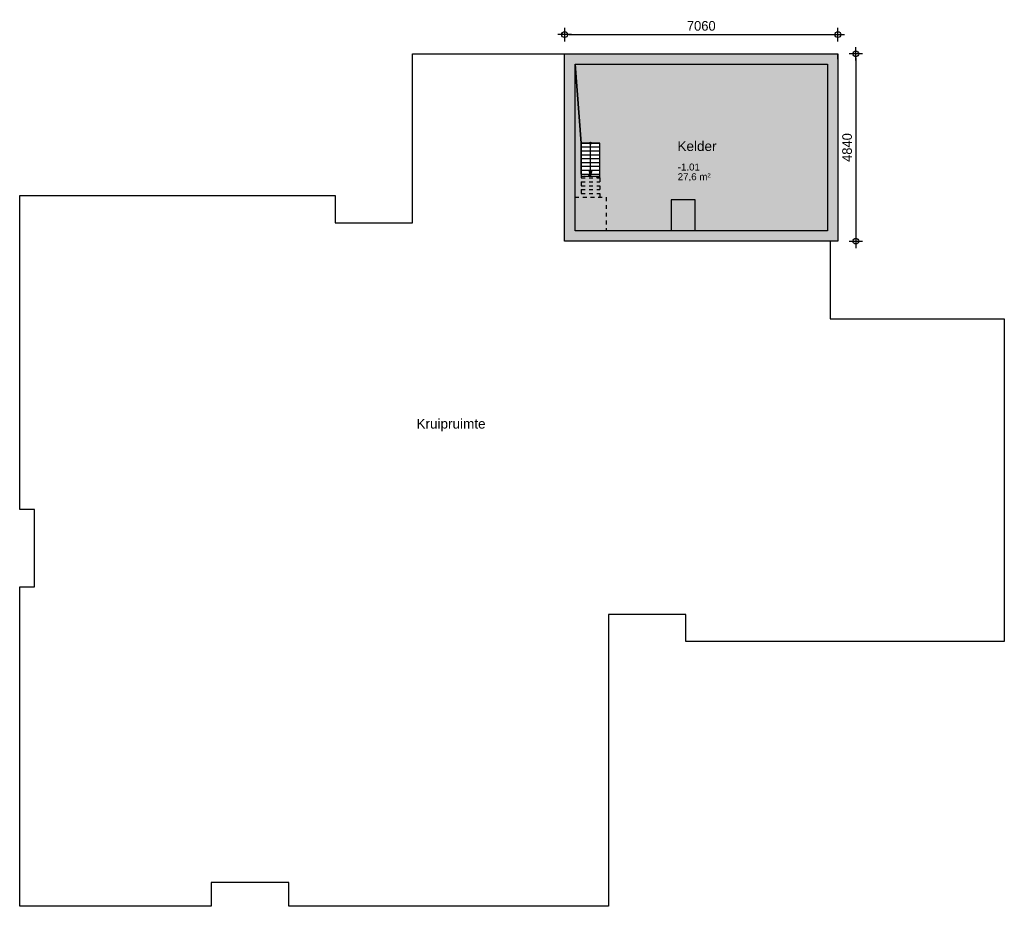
# Model space of a CAD drawing. Header units: millimetres. Extents: x 19739 to 200370, y 9101 to 232948.
# Tile 2 of 39: x 55973 to 81413, y 29546 to 52444. Entities that reach past the tile are written whole.
import ezdxf

# ---------------------------------------------------------------- set-up
doc = ezdxf.new("R2010")
doc.units = ezdxf.units.MM
doc.header["$LTSCALE"] = 100
doc.linetypes.add('HIDDEN1', pattern=[2, 1, -1])
for name, color, linetype in [('_TEKST', 7, 'Continuous'), ('ALG18', 1, 'Continuous'), ('BET25', 2, 'Continuous'), ('INRICHTING', 1, 'Continuous'), ('KOZ25', 2, 'Continuous'), ('MAAT', 1, 'Continuous'), ('MET18', 1, 'Continuous'), ('STIP18', 1, 'HIDDEN1'), ('VVO Ruimten beperkt gebruik', 8, 'Continuous')]:
    doc.layers.add(name, color=color, linetype=linetype)
doc.layers.add('HULP', color=7, linetype='Continuous', plot=False)
doc.styles.add('Arial', font='ARIAL.TTF')
doc.styles.add('TSFONT', font='tsfont.shx')
doc.dimstyles.new('MS-100', dxfattribs={"dimscale": 100, "dimtxt": 2.5, "dimasz": 1, "dimexe": 2, "dimexo": 3, "dimgap": 1, "dimtad": 1, "dimdec": 0, "dimzin": 1, "dimdsep": 46, "dimtxsty": 'TSFONT', "dimblk": 'CIRKEL', "dimcen": 1, "dimse1": 1, "dimse2": 1, "dimclrd": 1, "dimclre": 1, "dimclrt": 3, "dimadec": 0, "dimazin": 0, "dimtfac": 1.2, "dimtdec": 0, "dimtix": 1, "dimtmove": 2, "dimatfit": 3, "dimldrblk": 'CIRKEL', "dimfxl": 0, "dimtolj": 1, "dimtzin": 1, "dimarcsym": 0})

# ---------------------------------------------------------------- blocks, each defined once
blk = doc.blocks.new('kelder')
at = {"layer": 'INRICHTING'}
h = blk.add_hatch(color=256, dxfattribs=at)
h.paths.add_polyline_path([(-29115, 11537), (-29140, 11537, 0.414214), (-29115, 11512)])
h.paths.add_polyline_path([(-29115, 11537), (-29115, 11512, 0.414214), (-29090, 11537)])
h.paths.add_polyline_path([(-29090, 11537, 1), (-29140, 11537)])
h = blk.add_hatch(color=256, dxfattribs=at)
h.paths.add_polyline_path([(-29115, 10687), (-29089, 10787), (-29141, 10787)])
h.paths.add_polyline_path([(-29089, 10787), (-29075, 10839), (-29154, 10839), (-29141, 10787)])
at = {"layer": 'KOZ25'}
h = blk.add_hatch(dxfattribs=at)
h.set_pattern_fill('AR-CONC', color=256, style=0)
h.set_pattern_definition([(50, (-29784.97, 9001.57), (182.1847, -15.939), [19.05, -209.55]), (355, (-29784.97, 9001.57), (-35.243, 191.0566), [15.24, -167.64]), (100.451, (-29769.78, 9000.25), (146.9425, 175.1167), [16.19, -178.09]), (46.1842, (-29784.97, 9052.37), (271.079, -42.0423), [28.575, -314.325]), (96.6356, (-29762.38, 9048.87), (237.404, 247.4256), [24.285, -267.135]), (351.184, (-29784.97, 9052.37), (237.405, 247.425), [22.86, -251.46]), (21, (-29759.57, 9039.67), (151.615, -102.2655), [19.05, -209.55]), (326, (-29759.57, 9039.67), (61.802, 184.188), [15.24, -167.64]), (71.4514, (-29746.93, 9031.15), (213.4165, 81.923), [16.19, -178.09]), (37.5, (-29784.966, 9001.574), (3.0886, 84.55504), [0, -165.608, 0, -170.18, 0, -168.275]), (7.5, (-29784.97, 9001.57), (66.8197, 100.1806), [0, -97.028, 0, -161.798, 0, -64.135]), (327.5, (-29841.61, 9001.574), (135.5906, -5.72874), [0, -63.5, 0, -198.12, 0, -262.89]), (317.5, (-29867.01, 9001.57), (148.1292, 25.4265), [0, -82.55, 0, -131.572, 0, -186.69])])
h.paths.add_polyline_path([(-22725, 9002), (-22725, 13842), (-29785, 13842), (-29785, 9002)])
h.paths.add_polyline_path([(-26411, 9272), (-26411, 10074), (-27031, 10074), (-27031, 9272), (-29515, 9272), (-29515, 13572), (-22995, 13572), (-22995, 9272)], flags=16)
at = {"layer": 'BET25'}
for points in [[(-29785, 13842), (-29785, 13842), (-22725, 13842), (-22725, 9002), (-29785, 9002), (-29785, 13842)], [(-29515, 13572), (-22995, 13572), (-22995, 9272), (-26411, 9272), (-26411, 10074), (-27031, 10074), (-27031, 9272), (-29515, 9272), (-29515, 13572)]]:
    blk.add_lwpolyline(points, close=True, dxfattribs=at)
at = {"layer": 'INRICHTING'}
for p, q in [((-29355, 11537), (-28875, 11537)), ((-29355, 10737), (-29355, 11537)), ((-29115, 10837), (-29115, 11537)), ((-28875, 10637), (-28875, 11537)), ((-29355, 11437), (-28875, 11437)), ((-29355, 11337), (-28875, 11337)), ((-29355, 11237), (-28875, 11237)), ((-29355, 11137), (-28875, 11137)), ((-29355, 11037), (-28875, 11037)), ((-29355, 10937), (-28875, 10937)), ((-29355, 10837), (-28875, 10837)), ((-29355, 10737), (-28875, 10737)), ((-29115, 10687), (-29154, 10839)), ((-29115, 10687), (-29075, 10839))]:
    blk.add_line(p, q, dxfattribs=at)
blk.add_lwpolyline([(-33715, 13842), (-22725, 13842), (-22725, 9002), (-22925, 9002), (-22925, 7002), (-18425, 7002), (-18425, -1338), (-26655, -1338), (-26655, -638), (-28655, -638), (-28655, -8174), (-36915, -8174), (-36915, -7564), (-38915, -7564), (-38915, -8174), (-43865, -8174), (-43865, 76), (-43485, 76), (-43485, 2076), (-43865, 2076), (-43865, 10186), (-35715, 10186), (-35715, 9476), (-33715, 9476)], close=True, dxfattribs=at)
blk.add_circle((-29115, 11537), 25, dxfattribs=at)
at = {"layer": 'KOZ25'}
blk.add_lwpolyline([(-22995, 9272), (-26411, 9272), (-26411, 10074), (-27031, 10074), (-27031, 9272), (-29515, 9272), (-29515, 13572), (-22995, 13572), (-22995, 9272)], dxfattribs=at)
at = {"layer": 'MET18'}
blk.add_line((-22725, 13707), (-22725, 13842), dxfattribs=at)
at = {"layer": 'STIP18'}
for p, q in [((-28875, 10637), (-29355, 10737)), ((-29355, 10737), (-29355, 10137)), ((-29355, 10637), (-28875, 10637)), ((-29355, 10537), (-28875, 10537)), ((-29355, 10437), (-28875, 10437)), ((-28875, 10637), (-28875, 10137)), ((-29355, 10337), (-28875, 10337)), ((-29355, 10237), (-28875, 10237)), ((-29515, 10137), (-28715, 10137)), ((-28715, 10137), (-28715, 9272))]:
    blk.add_line(p, q, dxfattribs=at)
at = {"layer": 'KOZ25', "char_height": 250, "width": 771.34, "attachment_point": 1, "style": 'Arial'}
for s, insert in [('Kelder', (-26870, 11583)), ('Kruipruimte', (-33613, 4414))]:
    blk.add_mtext(s, dxfattribs=dict(at, insert=insert))
blk = doc.blocks.new('CIRKEL')
for p, q in [((-1.75, 0), (1.75, 0)), ((0, -1.75), (0, 1.75))]:
    blk.add_line(p, q)
blk.add_circle((0, 0), 0.75)
blk = doc.blocks.new('*D304')
at = {"layer": 'Defpoints', "color": 0}
for p in [(77113, 52059), (70053, 51562), (77113, 51562)]:
    blk.add_point(p, dxfattribs=at)
at = {"layer": 'MAAT', "color": 1, "lineweight": -2}
blk.add_line((70153, 52059), (77013, 52059), dxfattribs=at)
at = {"layer": 'MAAT', "color": 1, "lineweight": -2, "xscale": 100, "yscale": 100, "zscale": 100, "rotation": 180}
blk.add_blockref('CIRKEL', (70053, 52059), dxfattribs=at)
at = {"layer": 'MAAT', "color": 1, "lineweight": -2, "xscale": 100, "yscale": 100, "zscale": 100}
blk.add_blockref('CIRKEL', (77113, 52059), dxfattribs=at)
at = {"layer": 'MAAT', "color": 3, "insert": (73583, 52284), "char_height": 250, "attachment_point": 5, "style": 'TSFONT'}
blk.add_mtext('\\A1;7060', dxfattribs=at)
blk = doc.blocks.new('*D305')
at = {"layer": 'Defpoints', "color": 0}
for p in [(77113, 51562), (77113, 46722), (77577, 46722)]:
    blk.add_point(p, dxfattribs=at)
at = {"layer": 'MAAT', "color": 1, "lineweight": -2}
blk.add_line((77577, 51462), (77577, 46822), dxfattribs=at)
at = {"layer": 'MAAT', "color": 1, "lineweight": -2, "xscale": 100, "yscale": 100, "zscale": 100}
for p, rotation in [((77577, 51562), 90), ((77577, 46722), 270)]:
    blk.add_blockref('CIRKEL', p, dxfattribs=dict(at, rotation=rotation))
at = {"layer": 'MAAT', "color": 3, "insert": (77352, 49142), "char_height": 250, "attachment_point": 5, "rotation": 90, "style": 'TSFONT'}
blk.add_mtext('\\A1;4840', dxfattribs=at)

msp = doc.modelspace()

# ---------------------------------------------------------------- hatches: boundary and pattern name
at = {"layer": 'VVO Ruimten beperkt gebruik'}
msp.add_hatch(color=256, dxfattribs=at).paths.add_polyline_path([(72806.8, 46992.1), (70322.8, 46992.1), (70322.8, 47857.1), (70322.8, 51292.1), (70482.8, 49257.1), (70482.8, 48407.1), (70962.8, 48407.1), (70962.8, 49257.1), (70482.8, 49257.1), (70322.8, 51292.1), (76842.8, 51292.1), (76842.8, 46992.1), (73426.8, 46992.1)])

# ---------------------------------------------------------------- linework, layer by layer
at = {"layer": 'HULP'}
msp.add_lwpolyline([(72806.8, 46992.1), (70322.8, 46992.1), (70322.8, 47857.1), (70322.8, 51292.1), (70482.8, 49257.1), (70482.8, 48407.1), (70962.8, 48407.1), (70962.8, 49257.1), (70482.8, 49257.1), (70322.8, 51292.1), (76842.8, 51292.1), (76842.8, 46992.1), (73426.8, 46992.1), (73426.8, 46992.1), (72806.8, 46992.1), (72806.8, 46992.1)], close=True, dxfattribs=at)

# ---------------------------------------------------------------- block references
at = {"layer": 'ALG18'}
msp.add_blockref('kelder', (99837.7, 37720.5), dxfattribs=at)

# ---------------------------------------------------------------- texts
at = {"layer": '_TEKST', "style": 'Arial'}
for s, p in [('-1.01', (72974.1, 48549.2)), ('27,6 m²', (72974.1, 48299.2))]:
    msp.add_text(s, height=180, dxfattribs=at).set_placement(p)

# ---------------------------------------------------------------- dimensions: what is measured, and where the dimension line sits
at = {"layer": 'MAAT'}
dim = msp.add_linear_dim(base=(77112.8, 52058.5), p1=(70052.8, 51562.1), p2=(77112.8, 51562.1), dimstyle='MS-100', dxfattribs=at)
dim.commit()
dim.dimension.update_dxf_attribs({"geometry": '*D304', "text_midpoint": (73582.8, 52283.5)})
dim = msp.add_linear_dim(base=(77576.8, 46722.1), p1=(77112.8, 51562.1), p2=(77112.8, 46722.1), angle=90, dimstyle='MS-100', dxfattribs=at)
dim.commit()
dim.dimension.update_dxf_attribs({"geometry": '*D305', "text_midpoint": (77351.8, 49142.1)})

doc.saveas('drawing.dxf')
